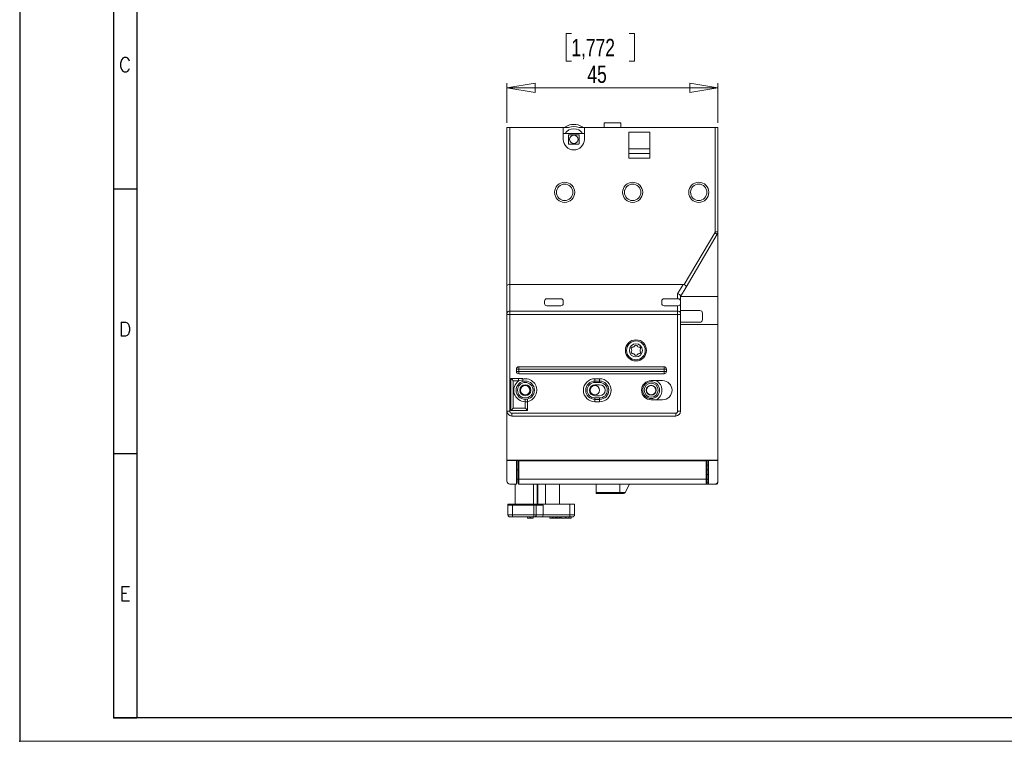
# Model space of a CAD drawing. Header units: millimetres. Extents: x 0 to 420, y 0 to 297.
# Tile 1 of 14: x 0 to 210, y 0 to 154. Entities that reach past the tile are written whole.
import ezdxf

# ---------------------------------------------------------------- set-up
doc = ezdxf.new("R2010")
doc.units = ezdxf.units.MM
doc.header["$PDSIZE"] = -1
doc.layers.add('FORMATO', color=7, linetype='Continuous')
doc.styles.add('SLDTEXTSTYLE0', font='ROMANS')
doc.styles.add('SLDTEXTSTYLE3', font='TXT', dxfattribs={"width": 0.75})
doc.dimstyles.new('SLDDIMSTYLE0', dxfattribs={"dimtxt": 3.704167, "dimasz": 6, "dimexe": 0, "dimexo": 0.0625, "dimgap": 0.926042, "dimtad": 1, "dimdec": 1, "dimrnd": 1e-09, "dimzin": 12, "dimdsep": 46, "dimtxsty": 'SLDTEXTSTYLE3', "dimblk1": 'CLOSED', "dimblk2": 'CLOSED', "dimsah": 1, "dimcen": 0.09, "dimadec": 0, "dimazin": 3, "dimtfac": 1, "dimtdec": 1, "dimtofl": 0, "dimtmove": 0, "dimatfit": 3, "dimldrblk": 'CLOSED', "dimfxl": 0, "dimfrac": 2, "dimtolj": 1, "dimtzin": 12, "dimarcsym": 0})

# ---------------------------------------------------------------- blocks, each defined once
blk = doc.blocks.new('_CLOSED')
at = {"color": 0, "linetype": 'ByBlock', "lineweight": -2}
for p, q in [((-1, 0.166667), (0, 0)), ((-1, 0.166667), (-1, -0.166667)), ((0, 0), (-1, -0.166667)), ((0, 0), (-1, 0))]:
    blk.add_line(p, q, dxfattribs=at)
blk = doc.blocks.new('_D_2')
at = {"color": 7, "linetype": 'Continuous', "lineweight": 0}
for p, q in [((117.66, 150.92), (116.54, 150.92)), ((116.54, 150.92), (116.54, 145.03)), ((129.97, 150.92), (131.1, 150.92)), ((131.1, 150.92), (131.1, 145.03)), ((116.54, 145.03), (117.66, 145.03)), ((131.1, 145.03), (129.97, 145.03)), ((103.93, 131.87), (103.93, 140.34)), ((103.93, 139.34), (148.93, 139.34)), ((148.93, 131.87), (148.93, 140.34))]:
    blk.add_line(p, q, dxfattribs=at)
at = {"color": 7, "linetype": 'Continuous', "lineweight": 0, "xscale": 6, "yscale": 6, "rotation": 180.0000000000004}
blk.add_blockref('_CLOSED', (103.93, 139.34, 5.01), dxfattribs=at)
at = {"color": 7, "linetype": 'Continuous', "lineweight": 0, "xscale": 6, "yscale": 6}
blk.add_blockref('_CLOSED', (148.93, 139.34, 5.01), dxfattribs=at)
at = {"color": 7, "linetype": 'Continuous', "lineweight": 0, "char_height": 3.704, "attachment_point": 1, "style": 'SLDTEXTSTYLE3'}
for s, insert in [('1,772', (117.66, 149.8)), ('45', (121.08, 144.11))]:
    blk.add_mtext(s, dxfattribs=dict(at, insert=insert))

msp = doc.modelspace()

# ---------------------------------------------------------------- linework, layer by layer
at = {"color": 7, "linetype": 'Continuous', "lineweight": 15}
for p, q in [((103.93, 130.87), (104.53, 130.87)), ((103.93, 97.19), (103.93, 130.87)), ((104.53, 130.87), (104.53, 97.44)), ((104.53, 130.87), (115.93, 130.87)), ((115.93, 130.87), (115.93, 128.37)), ((115.93, 130.87), (117.04, 130.87)), ((119.33, 130.87), (120.43, 130.87)), ((120.43, 128.37), (120.43, 130.87)), ((120.43, 130.87), (148.33, 130.87)), ((124.68, 130.87), (124.68, 131.87)), ((124.68, 131.87), (128.18, 131.87)), ((128.18, 130.87), (128.18, 131.87)), ((148.33, 108.64), (148.33, 130.87)), ((148.33, 130.87), (148.93, 130.87)), ((148.93, 130.87), (148.93, 108.64)), ((115.93, 129.65), (116.33, 129.65)), ((116.33, 129.65), (120.03, 129.65)), ((117.06, 129.3), (117.06, 127.41)), ((119.31, 129.3), (117.06, 129.3)), ((119.31, 127.41), (119.31, 129.3)), ((120.03, 129.65), (120.43, 129.65)), ((129.93, 129.87), (129.93, 126.37)), ((129.93, 129.87), (134.43, 129.87)), ((134.43, 129.87), (134.43, 126.37)), ((117.09, 127.37), (119.27, 127.37)), ((129.93, 126.37), (134.43, 126.37)), ((129.93, 126.37), (129.93, 125.37)), ((134.43, 126.37), (134.43, 125.37)), ((129.93, 125.37), (134.43, 125.37)), ((129.93, 125.37), (129.93, 124.37)), ((129.93, 124.37), (134.43, 124.37)), ((134.43, 125.37), (134.43, 124.37)), ((141.72, 97.38), (148.28, 108.44)), ((148.79, 108.13), (142.13, 96.88)), ((148.93, 108.64), (148.33, 108.64)), ((148.93, 108.64), (148.93, 94.87)), ((103.93, 91.31), (103.93, 97.19)), ((104.53, 97.44), (104.53, 91.73)), ((104.53, 97.44), (141.51, 97.44)), ((140.33, 95.45), (141.51, 97.44)), ((142.13, 96.88), (140.93, 94.87)), ((140.33, 94.37), (140.33, 95.45)), ((140.93, 94.94), (140.93, 93.87)), ((148.93, 94.87), (140.93, 94.87)), ((148.93, 94.87), (148.93, 88.87)), ((111.93, 93.87), (111.93, 93.37)), ((115.43, 94.37), (112.43, 94.37)), ((112.43, 92.87), (115.43, 92.87)), ((115.93, 93.37), (115.93, 93.87)), ((136.93, 93.87), (136.93, 93.37)), ((140.43, 94.37), (137.43, 94.37)), ((137.43, 92.87), (140.43, 92.87)), ((140.33, 91.73), (140.33, 92.87)), ((140.93, 93.37), (140.93, 93.87)), ((140.93, 93.37), (140.93, 91.31)), ((103.93, 91.02), (103.93, 91.31)), ((103.93, 91.02), (104.53, 91.02)), ((103.93, 70.37), (103.93, 91.02)), ((104.53, 91.73), (104.53, 91.02)), ((104.53, 91.73), (140.33, 91.73)), ((104.53, 91.02), (104.53, 70.37)), ((140.33, 91.02), (104.53, 91.02)), ((140.33, 91.02), (140.33, 91.73)), ((140.93, 91.02), (140.33, 91.02)), ((140.33, 70.37), (140.33, 91.02)), ((145.03, 91.87), (140.93, 91.87)), ((140.93, 91.31), (140.93, 91.02)), ((140.93, 91.02), (140.93, 70.37)), ((145.63, 89.97), (145.63, 91.27)), ((140.93, 89.37), (145.03, 89.37)), ((148.93, 88.87), (140.93, 88.87)), ((148.93, 88.87), (148.93, 59.97)), ((106.43, 79.37), (106.43, 79.87)), ((106.43, 79.87), (137.43, 79.87)), ((137.43, 79.37), (137.43, 79.87)), ((105.93, 79.37), (106.43, 79.37)), ((105.93, 78.87), (105.93, 79.37)), ((105.93, 78.87), (106.43, 78.87)), ((137.43, 79.37), (106.43, 79.37)), ((106.43, 79.37), (106.43, 78.87)), ((106.43, 78.87), (137.43, 78.87)), ((106.43, 78.37), (106.43, 78.87)), ((137.43, 78.37), (106.43, 78.37)), ((137.43, 79.37), (137.93, 79.37)), ((137.43, 78.87), (137.43, 79.37)), ((137.43, 78.87), (137.93, 78.87)), ((137.43, 78.37), (137.43, 78.87)), ((137.93, 79.37), (137.93, 78.87)), ((104.78, 77.37), (104.78, 70.57)), ((106.42, 77.37), (104.78, 77.37)), ((105.28, 76.87), (105.28, 71.07)), ((106.42, 76.87), (105.28, 76.87)), ((106.42, 76.87), (106.42, 77.37)), ((106.42, 77.37), (107.28, 77.37)), ((107.28, 77.05), (106.42, 76.87)), ((107.28, 77.37), (107.28, 77.05)), ((107.28, 77.05), (107.28, 76.74)), ((122.68, 77.32), (122.68, 76.82)), ((122.68, 77.32), (123.68, 77.32)), ((122.68, 76.82), (122.68, 76.52)), ((123.68, 76.82), (122.68, 76.82)), ((123.68, 76.52), (122.68, 76.52)), ((123.68, 76.04), (122.68, 76.04)), ((123.68, 76.82), (123.68, 77.32)), ((123.68, 76.82), (123.68, 76.52)), ((137.08, 76.92), (134.68, 76.92)), ((122.68, 73.69), (123.68, 73.69)), ((107.83, 72.42), (107.83, 72.92)), ((107.83, 72.42), (108.33, 72.42)), ((107.83, 71.07), (107.83, 72.42)), ((108.33, 72.6), (108.33, 72.42)), ((108.33, 72.47), (108.33, 72.6)), ((108.33, 70.57), (108.33, 72.42)), ((122.68, 72.92), (122.68, 73.22)), ((122.68, 73.22), (123.68, 73.22)), ((122.68, 72.92), (123.68, 72.92)), ((122.68, 72.42), (122.68, 72.92)), ((123.68, 72.42), (122.68, 72.42)), ((123.68, 72.92), (123.68, 73.22)), ((123.68, 72.92), (123.68, 72.42)), ((134.68, 72.82), (137.08, 72.82)), ((103.93, 70.37), (103.93, 59.97)), ((103.93, 70.37), (104.53, 70.37)), ((104.78, 70.57), (108.33, 70.57)), ((104.93, 69.97), (139.93, 69.97)), ((104.93, 69.37), (104.93, 69.97)), ((139.93, 69.37), (104.93, 69.37)), ((105.28, 71.07), (107.83, 71.07)), ((139.93, 69.37), (139.93, 69.97)), ((140.93, 70.37), (140.33, 70.37)), ((148.93, 59.97), (103.93, 59.97)), ((103.93, 59.87), (103.93, 59.97)), ((105.98, 59.87), (103.93, 59.87)), ((103.93, 55.47), (103.93, 59.87)), ((105.98, 59.87), (105.98, 54.87)), ((106.23, 59.87), (105.98, 59.87)), ((106.23, 59.82), (106.23, 59.97)), ((106.23, 59.82), (106.23, 55.87)), ((106.48, 59.82), (106.23, 59.82)), ((106.48, 55.87), (106.48, 59.82)), ((146.38, 59.82), (106.48, 59.82)), ((107.23, 59.87), (107.23, 59.82)), ((109.13, 59.87), (107.23, 59.87)), ((107.36, 59.87), (107.36, 59.82)), ((109.13, 59.82), (109.13, 59.87)), ((145.63, 59.87), (143.73, 59.87)), ((143.73, 59.87), (143.73, 59.82)), ((145.63, 59.82), (145.63, 59.87)), ((146.38, 59.82), (146.38, 55.87)), ((146.38, 59.82), (146.63, 59.82)), ((146.63, 59.82), (146.63, 59.97)), ((146.63, 59.87), (146.88, 59.87)), ((146.63, 59.82), (146.63, 55.87)), ((146.88, 59.87), (146.88, 54.87)), ((148.93, 59.87), (146.88, 59.87)), ((148.06, 59.97), (148.06, 59.87)), ((148.13, 59.87), (148.13, 59.97)), ((148.93, 59.87), (148.93, 59.97)), ((148.93, 55.47), (148.93, 59.87)), ((106.23, 57.87), (105.98, 57.87)), ((146.88, 57.87), (146.63, 57.87)), ((146.88, 56.87), (146.63, 56.87)), ((105.98, 54.87), (104.53, 54.87)), ((105.67, 54.87), (105.67, 50.57)), ((105.98, 55.87), (106.23, 55.87)), ((106.23, 55.87), (106.23, 55.12)), ((106.48, 55.87), (106.23, 55.87)), ((106.48, 54.87), (106.48, 55.87)), ((146.38, 55.87), (106.48, 55.87)), ((146.38, 54.87), (106.48, 54.87)), ((109.59, 50.57), (109.59, 54.87)), ((110.35, 54.87), (110.35, 50.57)), ((112.13, 54.87), (112.13, 50.57)), ((115.13, 54.87), (115.13, 50.57)), ((122.93, 54.87), (122.93, 53.09)), ((128.03, 54.87), (128.03, 53.09)), ((130.03, 54.87), (129.14, 53.09)), ((146.38, 55.87), (146.38, 54.87)), ((146.38, 55.87), (146.63, 55.87)), ((146.84, 54.87), (146.38, 54.87)), ((146.63, 55.87), (146.63, 55.12)), ((146.63, 55.87), (146.88, 55.87)), ((148.33, 54.87), (146.88, 54.87)), ((148.68, 54.87), (148.37, 54.87)), ((148.93, 55.12), (148.93, 55.47)), ((122.93, 53.09), (128.03, 53.09)), ((122.93, 52.87), (122.93, 53.09)), ((122.93, 52.87), (128.03, 52.87)), ((128.03, 53.09), (129.14, 53.09)), ((128.03, 53.09), (128.03, 52.87)), ((128.03, 52.87), (128.78, 52.87)), ((104.13, 50.37), (104.13, 50.57)), ((104.13, 50.57), (105.13, 50.57)), ((105.13, 50.57), (105.13, 50.37)), ((117.33, 50.57), (105.13, 50.57)), ((117.33, 48.27), (117.33, 50.57)), ((117.33, 50.57), (118.33, 50.57)), ((118.33, 50.57), (118.33, 48.27)), ((104.13, 48.27), (104.13, 50.37)), ((104.13, 50.37), (105.13, 50.37)), ((105.13, 50.37), (105.13, 48.27)), ((105.13, 50.37), (109.63, 50.37)), ((109.63, 48.27), (109.63, 50.37)), ((109.63, 50.37), (110.13, 50.37)), ((110.13, 50.37), (110.13, 48.27)), ((110.13, 50.37), (111.63, 50.37)), ((111.63, 50.37), (111.63, 48.27)), ((105.13, 48.27), (104.13, 48.27)), ((104.53, 47.87), (105.13, 47.87)), ((105.13, 48.27), (109.63, 48.27)), ((105.13, 48.27), (105.13, 47.87)), ((108.81, 47.87), (105.13, 47.87)), ((108.34, 47.62), (108.34, 47.87)), ((108.81, 47.62), (108.34, 47.62)), ((109, 47.87), (108.81, 47.87)), ((108.81, 47.62), (108.81, 47.87)), ((109, 47.62), (108.81, 47.62)), ((109.63, 47.87), (109, 47.87)), ((109, 47.62), (109, 47.87)), ((109.48, 47.62), (109, 47.62)), ((109.48, 47.62), (109.48, 47.87)), ((110.13, 48.27), (109.63, 48.27)), ((109.63, 47.87), (109.63, 48.27)), ((109.63, 47.87), (109.93, 47.87)), ((110.84, 47.87), (109.93, 47.87)), ((110.13, 48.27), (111.63, 48.27)), ((110.84, 47.87), (111.04, 47.87)), ((111.52, 47.87), (111.04, 47.87)), ((117.33, 47.87), (111.52, 47.87)), ((111.63, 48.27), (117.33, 48.27)), ((113.09, 47.62), (113.09, 47.87)), ((113.09, 47.62), (113.57, 47.62)), ((113.57, 47.62), (113.57, 47.87)), ((113.57, 47.62), (113.76, 47.62)), ((113.76, 47.62), (113.76, 47.87)), ((113.76, 47.62), (114.23, 47.62)), ((114.23, 47.62), (114.23, 47.87)), ((114.23, 47.62), (114.36, 47.62)), ((114.36, 47.62), (114.36, 47.87)), ((114.36, 47.62), (114.53, 47.62)), ((114.53, 47.62), (114.53, 47.87)), ((114.53, 47.62), (114.81, 47.62)), ((114.53, 47.62), (114.67, 47.62)), ((114.67, 47.62), (114.86, 47.62)), ((114.81, 47.62), (114.81, 47.87)), ((114.81, 47.62), (115.12, 47.62)), ((115.12, 47.62), (115.12, 47.87)), ((115.12, 47.62), (115.28, 47.62)), ((115.28, 47.62), (115.28, 47.87)), ((115.28, 47.62), (115.34, 47.62)), ((115.34, 47.62), (115.34, 47.87)), ((115.47, 47.62), (115.47, 47.87)), ((115.47, 47.62), (116.41, 47.62)), ((116.41, 47.62), (116.41, 47.87)), ((116.52, 47.62), (116.52, 47.87)), ((116.52, 47.62), (117.09, 47.62)), ((117.09, 47.62), (117.09, 47.87)), ((117.09, 47.62), (117.65, 47.62)), ((118.33, 48.27), (117.33, 48.27)), ((117.33, 47.87), (117.33, 48.27)), ((117.33, 47.87), (117.93, 47.87)), ((117.65, 47.62), (117.65, 47.87))]:
    msp.add_line(p, q, dxfattribs=at)
at = {"color": 1, "linetype": 'Continuous', "lineweight": 15}
for p, q in [((146.88, 58.87), (146.63, 58.87)), ((110.53, 54.87), (110.53, 50.57)), ((146.63, 55.12), (146.88, 55.12)), ((148.82, 55.12), (148.93, 55.12))]:
    msp.add_line(p, q, dxfattribs=at)
at = {"color": 7, "linetype": 'Continuous', "lineweight": 15, "flags": 128}
for points in [[(148.79, 108.13), (148.78, 108.14), (148.75, 108.15), (148.7, 108.18), (148.64, 108.22), (148.56, 108.27), (148.47, 108.32), (148.38, 108.38), (148.28, 108.44)], [(105.28, 76.87), (105.18, 76.96), (105.09, 77.06), (105, 77.14), (104.93, 77.22), (104.87, 77.28), (104.82, 77.33), (104.79, 77.36), (104.78, 77.37)], [(108.26, 72.96), (108.3, 72.96), (108.32, 72.91), (108.33, 72.83), (108.33, 72.7), (108.33, 72.6)], [(105.28, 71.07), (105.18, 70.97), (105.09, 70.87), (105, 70.79), (104.93, 70.71), (104.87, 70.65), (104.82, 70.6), (104.79, 70.58), (104.78, 70.57)], [(107.83, 71.07), (107.93, 70.97), (108.02, 70.87), (108.11, 70.79), (108.18, 70.71), (108.25, 70.65), (108.29, 70.6), (108.32, 70.58), (108.33, 70.57)], [(110.13, 48.27), (110.13, 48.19), (110.12, 48.11), (110.1, 48.04), (110.07, 47.98), (110.04, 47.93), (110.01, 47.9), (109.97, 47.87), (109.93, 47.87)]]:
    msp.add_lwpolyline(points, dxfattribs=at)
at = {"color": 7, "linetype": 'Continuous', "lineweight": 15}
for centre, radius in [((118.18, 128.37), 0.9), ((116.23, 117.07), 2.15), ((116.23, 117.07), 1.75), ((130.73, 117.07), 2.15), ((130.73, 117.07), 1.75), ((144.83, 117.07), 2.15), ((144.83, 117.07), 1.75), ((131.43, 83.37), 2.25), ((131.43, 83.37), 2), ((131.43, 83.37), 1.4), ((107.83, 74.87), 1.95), ((107.83, 74.87), 1.65), ((107.83, 74.87), 1.18), ((107.83, 74.87), 1), ((122.68, 74.87), 1), ((134.68, 74.87), 1.8), ((134.68, 74.87), 1.5), ((134.68, 74.87), 1.05), ((134.68, 74.87), 1)]:
    msp.add_circle(centre, radius, dxfattribs=at)
for centre, radius, start, end in [((115.86, 131.87), 1, 270, 303.5573), ((118.18, 128.37), 2.25, 34.6595, 145.3405), ((118.18, 128.37), 3.2, 56.4427, 123.5573), ((118.18, 128.37), 2.75, 65.38, 114.62), ((120.5, 131.87), 1, 236.4427, 270), ((118.18, 128.37), 2.25, 180, 0), ((118.18, 128.37), 1.48, 220.4891, 222.5817), ((118.18, 128.37), 1.48, 317.4183, 319.6152), ((147.93, 108.64), 0.4, 329.3493, 0), ((147.93, 108.64), 1, 329.3493, 0), ((112.43, 93.87), 0.5, 90, 180), ((112.43, 93.37), 0.5, 180, 270), ((115.43, 93.87), 0.5, 0, 90), ((115.43, 93.37), 0.5, 270, 0), ((137.43, 93.87), 0.5, 90, 180), ((137.43, 93.37), 0.5, 180, 270), ((140.43, 93.87), 0.5, 0, 90), ((140.43, 93.37), 0.5, 270, 0), ((104.46, 91.2), 0.536, 81.9512, 168.5778), ((140.41, 91.2), 0.536, 11.4219, 98.049), ((145.03, 91.27), 0.6, 0, 90), ((145.03, 89.97), 0.6, 270, 0), ((130.77, 83.74), 0.342, 83.8775, 216.1225), ((130.84, 84.38), 0.3, 263.8775, 336.1225), ((131.43, 84.12), 0.342, 23.8775, 156.1225), ((132.02, 84.38), 0.3, 203.8775, 276.1225), ((132.09, 83.74), 0.342, 323.8775, 96.1225), ((130.77, 82.99), 0.342, 143.8775, 276.1225), ((130.26, 83.37), 0.3, 323.8775, 36.1225), ((130.84, 82.35), 0.3, 23.8775, 96.1225), ((131.43, 82.61), 0.342, 203.8775, 336.1225), ((132.02, 82.35), 0.3, 83.8775, 156.1225), ((132.09, 82.99), 0.342, 263.8775, 36.1225), ((132.61, 83.37), 0.3, 143.8775, 216.1225), ((106.43, 79.37), 0.5, 90, 180), ((137.43, 79.37), 0.5, 0, 90), ((106.43, 78.87), 0.5, 180, 270), ((137.43, 78.87), 0.5, 270, 0), ((107.83, 74.87), 2.45, 125.2813, 270), ((107.83, 74.87), 2.45, 281.7757, 102.9729), ((122.68, 74.87), 2.45, 90, 270), ((122.68, 74.87), 1.95, 90, 270), ((122.68, 74.87), 1.65, 90, 270), ((122.68, 74.87), 1.18, 90, 270), ((123.68, 74.87), 2.45, 270, 90), ((123.68, 74.87), 1.95, 270, 90), ((123.68, 74.87), 1.65, 270, 90), ((123.68, 74.87), 1.18, 270, 90), ((134.68, 74.87), 2.05, 90, 270), ((134.68, 74.87), 2.3, 296.9624, 63.0376), ((137.08, 74.87), 2.05, 270, 90), ((104.93, 70.37), 1, 180, 270), ((104.93, 70.37), 0.4, 180, 270), ((139.93, 70.37), 0.4, 270, 0), ((139.93, 70.37), 1, 270, 0), ((104.53, 55.47), 0.6, 180, 270), ((106.48, 55.12), 0.25, 180, 270), ((146.38, 55.12), 0.25, 270, 360), ((148.33, 55.47), 0.6, 270, 0), ((148.68, 55.12), 0.25, 270, 0), ((128.78, 53.27), 0.4, 270, 333.4349), ((104.53, 48.27), 0.4, 180, 270), ((117.93, 48.27), 0.4, 270, 0)]:
    msp.add_arc(centre, radius, start, end, dxfattribs=at)
for centre, major_axis, ratio, start_param, end_param in [((104.53, 97.19), (0.6, 0), 0.414214, 1.570796, 3.141593), ((141.25, 96.59), (0.469, 0.791), 0.652166, 0, 0.368788), ((141.61, 97.19), (0.516, -0.306), 0.370955, 0, 1.570796), ((140.33, 95.03), (0.59, -0.162), 0.680592, 0.184394, 1.75519), ((110.84, 48.27), (0, 0.4), 0.732051, 3.141593, 3.276074), ((109.7, 48.27), (1.73, -0.32), 0.141756, 5.489937, 5.624418), ((111.52, 48.27), (0, 0.4), 0.267949, 3.141593, 4.712389)]:
    msp.add_ellipse(centre, major_axis=major_axis, ratio=ratio, start_param=start_param, end_param=end_param, dxfattribs=at)
at = {"layer": 'FORMATO'}
for p, q in [((0, 297), (0, 0)), ((20, 287), (20, 5)), ((25, 287), (25, 5)), ((20, 117.8), (25, 117.8)), ((20, 61.4), (25, 61.4)), ((415, 5), (19.92, 5)), ((20, 5), (25, 5))]:
    msp.add_line(p, q, dxfattribs=at)
at = {"layer": 'FORMATO', "lineweight": 0}
msp.add_line((0, 0), (420, 0), dxfattribs=at)
at = {"layer": 'FORMATO', "color": 7}
msp.add_point((0, 0), dxfattribs=at)

# ---------------------------------------------------------------- texts
at = {"layer": 'FORMATO', "char_height": 3, "attachment_point": 2, "style": 'SLDTEXTSTYLE0'}
for s, insert in [('C', (22.47, 145.79)), ('D', (22.47, 89.39)), ('E', (22.48, 32.99))]:
    msp.add_mtext(s, dxfattribs=dict(at, insert=insert))

# ---------------------------------------------------------------- dimensions: what is measured, and where the dimension line sits
at = {"color": 7, "linetype": 'Continuous', "lineweight": 0}
dim = msp.add_linear_dim(base=(148.93, 139.34), p1=(103.93, 130.87), p2=(148.93, 130.87), dimstyle='SLDDIMSTYLE0', dxfattribs=at)
dim.commit()
dim.dimension.update_dxf_attribs({"geometry": '_D_2', "text_midpoint": (123.82, 139.34), "dimtype": 160})

doc.saveas('drawing.dxf')
